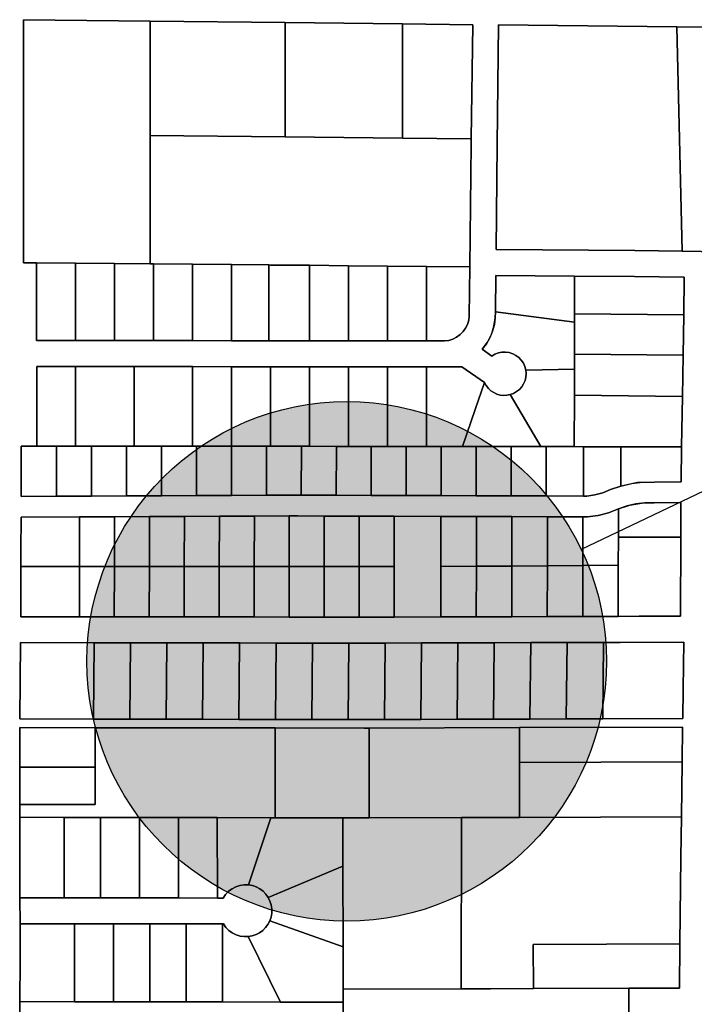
# Model space of a CAD drawing. Header units: feet. Extents: x 1267057 to 1687180, y 137439 to 673336.
# Tile 21 of 159: x 1273468 to 1274766, y 289587 to 291482. Entities that reach past the tile are written whole.
import ezdxf
from ezdxf.enums import TextEntityAlignment as Align

# ---------------------------------------------------------------- set-up
doc = ezdxf.new("R2010")
doc.units = ezdxf.units.FT
doc.header["$MEASUREMENT"] = 0
for name, color, linetype in [('County_Land_Parcels_IDHS_', 247, 'Continuous'), ('Hatch-sign', 9, 'Continuous'), ('SHEET', 4, 'Continuous')]:
    doc.layers.add(name, color=color, linetype=linetype)
doc.styles.get("Standard").update_dxf_attribs({"font": 'font31.shx'})

msp = doc.modelspace()

# ---------------------------------------------------------------- hatches: boundary and pattern name
at = {"layer": 'Hatch-sign'}
h = msp.add_hatch(color=256, dxfattribs=at)
h.dxf.hatch_style = 1
edge = h.paths.add_edge_path()
edge.add_arc((1274097.4, 290247.1), 500, 0, 360)

# ---------------------------------------------------------------- linework, layer by layer
at = {"layer": 'County_Land_Parcels_IDHS_'}
for points in [[(1273718.9, 291259.3), (1273719, 291012), (1273650.5, 291012.6), (1273575.5, 291013.3), (1273500.5, 291014), (1273475.5, 291014.2), (1273475.3, 291482), (1273718.8, 291479.3), (1273718.9, 291259.3)], [(1273575.5, 290864.5), (1273650.5, 290864.4), (1273725.5, 290864.3), (1273800.5, 290864.2), (1273875.5, 290864.1), (1273947.5, 290864.1), (1273950.5, 290864), (1274025.5, 290864), (1274100.5, 290863.9), (1274175.5, 290863.8), (1274250.5, 290863.7), (1274277.3, 290863.7), (1274285.5, 290863.6), (1274293.6, 290864.8), (1274301.4, 290867.3), (1274308.8, 290871), (1274315.4, 290875.8), (1274321.2, 290881.6), (1274326, 290888.3), (1274329.6, 290895.6), (1274332.1, 290903.4), (1274333.2, 290911.6), (1274334.2, 291006.3), (1274336.7, 291242.2), (1274336.8, 291252.4), (1274339.7, 291472.4), (1274204.4, 291473.9), (1273978.8, 291476.4), (1273718.8, 291479.3), (1273475.3, 291482), (1273475.5, 291014.2), (1273500.5, 291014), (1273500.5, 290864.6), (1273575.5, 290864.5)], [(1273978.9, 291256.4), (1273718.9, 291259.3), (1273718.8, 291479.3), (1273978.8, 291476.4), (1273978.9, 291256.4)], [(1274204.5, 291253.9), (1273978.9, 291256.4), (1273978.8, 291476.4), (1274204.4, 291473.9), (1274204.5, 291253.9)], [(1274336.8, 291252.4), (1274204.5, 291253.9), (1274204.4, 291473.9), (1274339.7, 291472.4), (1274336.8, 291252.4)], [(1274742.6, 291036.3), (1274651.8, 291037.7), (1274384.6, 291039.6), (1274386.7, 291241.7), (1274389.7, 291471.9), (1274732.7, 291468.1), (1274742.6, 291036.3)], [(1275045.1, 291449.6), (1275046.4, 291242.5), (1275046.7, 291187.8), (1275047.2, 291035.8), (1274996.6, 291034.9), (1274924.4, 291033.5), (1274742.6, 291036.3), (1274732.7, 291468.1), (1274782.9, 291467.5), (1275045.1, 291464.6), (1275045.1, 291449.6)], [(1274334.2, 291006.3), (1274250.5, 291007.1), (1274175.5, 291007.8), (1274100.5, 291008.5), (1274025.5, 291009.2), (1273950.5, 291009.8), (1273947.5, 291009.9), (1273875.5, 291010.5), (1273800.5, 291011.2), (1273725.5, 291011.9), (1273719, 291012), (1273718.9, 291259.3), (1273978.9, 291256.4), (1274204.5, 291253.9), (1274336.8, 291252.4), (1274336.7, 291242.2), (1274334.2, 291006.3)], [(1273575.5, 290864.5), (1273500.5, 290864.6), (1273500.5, 291014), (1273575.5, 291013.3), (1273575.5, 290864.5)], [(1273650.5, 290864.4), (1273575.5, 290864.5), (1273575.5, 291013.3), (1273650.5, 291012.6), (1273650.5, 290864.4)], [(1273725.5, 290864.3), (1273650.5, 290864.4), (1273650.5, 291012.6), (1273719, 291012), (1273725.5, 291011.9), (1273725.5, 290864.3)], [(1273800.5, 290864.2), (1273725.5, 290864.3), (1273725.5, 291011.9), (1273800.5, 291011.2), (1273800.5, 290864.2)], [(1273875.5, 290864.1), (1273800.5, 290864.2), (1273800.5, 291011.2), (1273875.5, 291010.5), (1273875.5, 290864.1)], [(1273947.5, 290864.1), (1273875.5, 290864.1), (1273875.5, 291010.5), (1273947.5, 291009.9), (1273947.5, 290864.1)], [(1274025.5, 290864), (1273950.5, 290864), (1273947.5, 290864.1), (1273947.5, 291009.9), (1273950.5, 291009.8), (1274025.5, 291009.2), (1274025.5, 290864)], [(1274100.5, 290863.9), (1274025.5, 290864), (1274025.5, 291009.2), (1274100.5, 291008.5), (1274100.5, 290863.9)], [(1274175.5, 290863.8), (1274100.5, 290863.9), (1274100.5, 291008.5), (1274175.5, 291007.8), (1274175.5, 290863.8)], [(1274250.5, 290863.7), (1274175.5, 290863.8), (1274175.5, 291007.8), (1274250.5, 291007.1), (1274250.5, 290863.7)], [(1274277.3, 290863.7), (1274250.5, 290863.7), (1274250.5, 291007.1), (1274334.2, 291006.3), (1274333.2, 290911.6), (1274332.1, 290903.4), (1274329.6, 290895.6), (1274326, 290888.3), (1274321.2, 290881.6), (1274315.4, 290875.8), (1274308.8, 290871), (1274301.4, 290867.3), (1274293.6, 290864.8), (1274285.5, 290863.6), (1274277.3, 290863.7)], [(1274346.4, 290565.7), (1274413.7, 290565.5), (1274481, 290565.3), (1274553, 290565.1), (1274559.1, 290565), (1274575, 290567.3), (1274590.4, 290571.4), (1274605.2, 290577.6), (1274625, 290584.4), (1274646.2, 290589.3), (1274667.8, 290591.9), (1274689.6, 290592.1), (1274740.8, 290592.4), (1274741.9, 290659.9), (1274743.4, 290756.9), (1274744.6, 290836), (1274745.8, 290913.6), (1274746.9, 290986.2), (1274651.2, 290987.7), (1274535.6, 290988.5), (1274384.1, 290989.6), (1274383.3, 290919.4), (1274383.1, 290908.4), (1274381.4, 290895.1), (1274378, 290882.2), (1274372.8, 290869.8), (1274366.1, 290858.2), (1274357.9, 290847.6), (1274376.6, 290834.6), (1274382.6, 290838.2), (1274389.2, 290840.7), (1274396, 290842), (1274403, 290842.2), (1274410, 290841.2), (1274416.7, 290839.1), (1274422.9, 290835.9), (1274428.5, 290831.7), (1274433.3, 290826.6), (1274437.2, 290820.7), (1274440.1, 290814.3), (1274441.9, 290807.6), (1274442.5, 290800.8), (1274441.9, 290794), (1274440.4, 290787.4), (1274437.7, 290781.2), (1274434.1, 290775.4), (1274429.6, 290770.3), (1274424.3, 290766.1), (1274418.4, 290762.7), (1274412, 290760.3), (1274405.6, 290759), (1274399.1, 290758.8), (1274392.5, 290759.5), (1274386.2, 290761.3), (1274380.3, 290764.1), (1274374.8, 290767.7), (1274369.9, 290772.3), (1274365.8, 290777.6), (1274362.5, 290783.5), (1274319.1, 290813.6), (1274250.6, 290813.7), (1274175.6, 290813.8), (1274100.6, 290813.9), (1274025.6, 290814), (1273950.6, 290814), (1273875.6, 290814.1), (1273800.6, 290814.2), (1273725.6, 290814.3), (1273688.1, 290814.4), (1273650.6, 290814.4), (1273575.6, 290814.5), (1273500.6, 290814.6), (1273500.6, 290661.4), (1273470.7, 290661.4), (1273470.5, 290564.5), (1273538.8, 290564.8), (1273606.1, 290565.1), (1273673.4, 290565.3), (1273740.7, 290565.6), (1273808, 290565.9), (1273875.3, 290566.2), (1273942.6, 290566.5), (1274003.3, 290566.8), (1274009.9, 290566.8), (1274077.2, 290566.6), (1274144.5, 290566.3), (1274211.8, 290566.1), (1274279.1, 290565.9), (1274346.4, 290565.7)], [(1274535.6, 290915.9), (1274535.5, 290899.6), (1274383.3, 290919.4), (1274384.1, 290989.6), (1274535.6, 290988.5), (1274535.6, 290915.9)], [(1274745.8, 290913.6), (1274535.6, 290915.9), (1274535.6, 290988.5), (1274651.2, 290987.7), (1274746.9, 290986.2), (1274745.8, 290913.6)], [(1274535.5, 290838.3), (1274535.4, 290809.6), (1274441.9, 290807.6), (1274440.1, 290814.3), (1274437.2, 290820.7), (1274433.3, 290826.6), (1274428.5, 290831.7), (1274422.9, 290835.9), (1274416.7, 290839.1), (1274410, 290841.2), (1274403, 290842.2), (1274396, 290842), (1274389.2, 290840.7), (1274382.6, 290838.2), (1274376.6, 290834.6), (1274357.9, 290847.6), (1274367.9, 290861), (1274375.6, 290875.9), (1274380.7, 290891.8), (1274383.1, 290908.4), (1274383.3, 290919.4), (1274535.5, 290899.6), (1274535.5, 290838.3)], [(1274744.6, 290836), (1274535.5, 290838.3), (1274535.5, 290899.6), (1274535.6, 290915.9), (1274745.8, 290913.6), (1274744.6, 290836)], [(1274743.4, 290756.9), (1274535.4, 290759.2), (1274535.4, 290809.6), (1274535.5, 290838.3), (1274744.6, 290836), (1274743.4, 290756.9)], [(1273575.6, 290661.3), (1273538.9, 290661.4), (1273500.6, 290661.4), (1273500.6, 290814.6), (1273575.6, 290814.5), (1273575.6, 290661.3)], [(1273688.1, 290661.2), (1273673.5, 290661.2), (1273650.6, 290661.2), (1273606.2, 290661.3), (1273575.6, 290661.3), (1273575.6, 290814.5), (1273650.6, 290814.4), (1273688.1, 290814.4), (1273688.1, 290661.2)], [(1273800.6, 290661), (1273740.8, 290661.1), (1273725.6, 290661.1), (1273688.1, 290661.2), (1273688.1, 290814.4), (1273725.6, 290814.3), (1273800.6, 290814.2), (1273800.6, 290661)], [(1273875.6, 290661), (1273875.4, 290661), (1273808.1, 290661), (1273800.6, 290661), (1273800.6, 290814.2), (1273875.6, 290814.1), (1273875.6, 290661)], [(1273950.6, 290660.9), (1273942.7, 290660.9), (1273875.6, 290661), (1273875.6, 290814.1), (1273950.6, 290814), (1273950.6, 290660.9)], [(1274025.6, 290660.8), (1274010, 290660.8), (1273950.6, 290660.9), (1273950.6, 290814), (1274025.6, 290814), (1274025.6, 290660.8)], [(1274100.6, 290660.7), (1274077.3, 290660.7), (1274025.6, 290660.8), (1274025.6, 290814), (1274100.6, 290813.9), (1274100.6, 290660.7)], [(1274175.6, 290660.6), (1274144.6, 290660.6), (1274100.6, 290660.7), (1274100.6, 290813.9), (1274175.6, 290813.8), (1274175.6, 290660.6)], [(1274250.6, 290660.5), (1274211.9, 290660.6), (1274175.6, 290660.6), (1274175.6, 290813.8), (1274250.6, 290813.7), (1274250.6, 290660.5)], [(1274362.5, 290783.5), (1274344.6, 290731.6), (1274320, 290660.4), (1274285, 290660.5), (1274279.2, 290660.5), (1274250.6, 290660.5), (1274250.6, 290813.7), (1274319.1, 290813.6), (1274362.5, 290783.5)], [(1274481.1, 290660.2), (1274470.6, 290660.2), (1274412, 290760.3), (1274418.4, 290762.7), (1274424.3, 290766.1), (1274429.6, 290770.3), (1274434.1, 290775.4), (1274437.7, 290781.2), (1274440.4, 290787.4), (1274441.9, 290794), (1274442.5, 290800.8), (1274441.9, 290807.6), (1274535.4, 290809.6), (1274535.4, 290759.2), (1274535.3, 290660.2), (1274481.1, 290660.2)], [(1274392.5, 290759.5), (1274399.1, 290758.8), (1274405.6, 290759), (1274412, 290760.3), (1274470.6, 290660.2), (1274413.8, 290660.3), (1274346.5, 290660.4), (1274320, 290660.4), (1274344.6, 290731.6), (1274362.5, 290783.5), (1274365.8, 290777.6), (1274369.9, 290772.3), (1274374.8, 290767.7), (1274380.3, 290764.1), (1274386.2, 290761.3), (1274392.5, 290759.5)], [(1274741.9, 290659.9), (1274625.1, 290660.1), (1274553.1, 290660.1), (1274535.3, 290660.2), (1274535.4, 290759.2), (1274743.4, 290756.9), (1274741.9, 290659.9)], [(1273538.8, 290564.8), (1273470.5, 290564.5), (1273470.7, 290661.4), (1273500.6, 290661.4), (1273538.9, 290661.4), (1273538.8, 290564.8)], [(1273606.1, 290565.1), (1273538.8, 290564.8), (1273538.9, 290661.4), (1273575.6, 290661.3), (1273606.2, 290661.3), (1273606.1, 290565.1)], [(1273673.4, 290565.3), (1273606.1, 290565.1), (1273606.2, 290661.3), (1273650.6, 290661.2), (1273673.5, 290661.2), (1273673.4, 290565.3)], [(1273740.7, 290565.6), (1273673.4, 290565.3), (1273673.5, 290661.2), (1273688.1, 290661.2), (1273725.6, 290661.1), (1273740.8, 290661.1), (1273740.7, 290565.6)], [(1273808, 290565.9), (1273740.7, 290565.6), (1273740.8, 290661.1), (1273800.6, 290661), (1273808.1, 290661), (1273808, 290565.9)], [(1273875.3, 290566.2), (1273808, 290565.9), (1273808.1, 290661), (1273875.4, 290661), (1273875.3, 290566.2)], [(1273942.6, 290566.5), (1273875.3, 290566.2), (1273875.4, 290661), (1273875.6, 290661), (1273942.7, 290660.9), (1273942.6, 290566.5)], [(1274009.9, 290566.8), (1274003.3, 290566.8), (1273942.6, 290566.5), (1273942.7, 290660.9), (1273950.6, 290660.9), (1274010, 290660.8), (1274009.9, 290566.8)], [(1274077.2, 290566.6), (1274009.9, 290566.8), (1274010, 290660.8), (1274025.6, 290660.8), (1274077.3, 290660.7), (1274077.2, 290566.6)], [(1274144.5, 290566.3), (1274077.2, 290566.6), (1274077.3, 290660.7), (1274100.6, 290660.7), (1274144.6, 290660.6), (1274144.5, 290566.3)], [(1274211.8, 290566.1), (1274144.5, 290566.3), (1274144.6, 290660.6), (1274175.6, 290660.6), (1274211.9, 290660.6), (1274211.8, 290566.1)], [(1274279.1, 290565.9), (1274211.8, 290566.1), (1274211.9, 290660.6), (1274250.6, 290660.5), (1274279.2, 290660.5), (1274279.1, 290565.9)], [(1274346.4, 290565.7), (1274279.1, 290565.9), (1274279.2, 290660.5), (1274285, 290660.5), (1274320, 290660.4), (1274346.5, 290660.4), (1274346.4, 290565.7)], [(1274413.7, 290565.5), (1274346.4, 290565.7), (1274346.5, 290660.4), (1274413.8, 290660.3), (1274413.7, 290565.5)], [(1274481, 290565.3), (1274413.7, 290565.5), (1274413.8, 290660.3), (1274470.6, 290660.2), (1274481.1, 290660.2), (1274481, 290565.3)], [(1274553, 290565.1), (1274481, 290565.3), (1274481.1, 290660.2), (1274535.3, 290660.2), (1274553.1, 290660.1), (1274553, 290565.1)], [(1274559.1, 290565), (1274553, 290565.1), (1274553.1, 290660.1), (1274625.1, 290660.1), (1274625, 290584.4), (1274605.2, 290577.6), (1274590.4, 290571.4), (1274575, 290567.3), (1274559.1, 290565)], [(1274657, 290590.9), (1274625, 290584.4), (1274625.1, 290660.1), (1274741.9, 290659.9), (1274740.8, 290592.4), (1274689.6, 290592.1), (1274657, 290590.9)], [(1273851.9, 290332.4), (1273919.2, 290332.3), (1273986.5, 290332.2), (1274053.8, 290332.1), (1274121.1, 290332), (1274130.4, 290332), (1274188.4, 290332.1), (1274278.4, 290332.4), (1274346.7, 290332.6), (1274415, 290332.8), (1274483.3, 290333), (1274551.6, 290333.3), (1274619.9, 290333.5), (1274659.9, 290333.6), (1274699.9, 290333.7), (1274739.9, 290333.8), (1274740.1, 290486.2), (1274740.2, 290552.4), (1274688.8, 290552.1), (1274671.3, 290552), (1274653.9, 290550.1), (1274636.8, 290546.2), (1274620.2, 290540.5), (1274601, 290532.8), (1274581, 290527.7), (1274560.5, 290525), (1274551.9, 290525.1), (1274483.6, 290525.3), (1274415.3, 290525.5), (1274347, 290525.7), (1274278.7, 290525.9), (1274188.7, 290526.2), (1274121.4, 290526.4), (1274054.1, 290526.6), (1274003.3, 290526.8), (1273986.8, 290526.7), (1273919.5, 290526.4), (1273852.2, 290526.1), (1273784.9, 290525.8), (1273717.6, 290525.5), (1273650.3, 290525.2), (1273583, 290525), (1273470.5, 290524.5), (1273470.3, 290460.1), (1273470.3, 290429.5), (1273470.2, 290397.3), (1273470.1, 290332.9), (1273582.7, 290332.8), (1273650, 290332.7), (1273717.3, 290332.6), (1273784.6, 290332.5), (1273851.9, 290332.4)], [(1274620, 290432), (1274551.7, 290431.5), (1274551.9, 290525.1), (1274560.5, 290525), (1274581, 290527.7), (1274601, 290532.8), (1274620.2, 290540.5), (1274620.1, 290485.8), (1274620, 290432)], [(1274660.1, 290486), (1274620.1, 290485.8), (1274620.2, 290540.5), (1274642.4, 290547.7), (1274665.4, 290551.6), (1274688.8, 290552.1), (1274740.2, 290552.4), (1274740.1, 290486.2), (1274700.1, 290486.1), (1274660.1, 290486)], [(1273582.8, 290429.4), (1273470.3, 290429.5), (1273470.3, 290460.1), (1273470.5, 290524.5), (1273583, 290525), (1273582.9, 290460.6), (1273582.8, 290429.4)], [(1273650.1, 290429.4), (1273582.8, 290429.4), (1273582.9, 290460.6), (1273583, 290525), (1273650.3, 290525.2), (1273650.1, 290429.4)], [(1273717.4, 290429.4), (1273650.1, 290429.4), (1273650.3, 290525.2), (1273717.6, 290525.5), (1273717.4, 290429.4)], [(1273784.7, 290429.5), (1273717.4, 290429.4), (1273717.6, 290525.5), (1273784.9, 290525.8), (1273784.7, 290429.5)], [(1273852, 290429.5), (1273784.7, 290429.5), (1273784.9, 290525.8), (1273852.2, 290526.1), (1273852, 290429.5)], [(1273919.3, 290429.5), (1273852, 290429.5), (1273852.2, 290526.1), (1273919.5, 290526.4), (1273919.3, 290429.5)], [(1273986.6, 290429.5), (1273919.3, 290429.5), (1273919.5, 290526.4), (1273986.8, 290526.7), (1273986.6, 290429.5)], [(1274053.9, 290429.6), (1273986.6, 290429.5), (1273986.8, 290526.7), (1274003.3, 290526.8), (1274054.1, 290526.6), (1274053.9, 290429.6)], [(1274121.2, 290429.6), (1274053.9, 290429.6), (1274054.1, 290526.6), (1274121.4, 290526.4), (1274121.2, 290429.6)], [(1274188.5, 290429.6), (1274121.2, 290429.6), (1274121.4, 290526.4), (1274188.7, 290526.2), (1274188.5, 290429.6)], [(1274278.5, 290429.3), (1274278.4, 290332.4), (1274188.4, 290332.1), (1274188.5, 290429.6), (1274188.7, 290526.2), (1274278.7, 290525.9), (1274278.5, 290429.3)], [(1274346.8, 290429.9), (1274278.5, 290429.3), (1274278.7, 290525.9), (1274347, 290525.7), (1274346.8, 290429.9)], [(1274415.1, 290430.4), (1274346.8, 290429.9), (1274347, 290525.7), (1274415.3, 290525.5), (1274415.1, 290430.4)], [(1274483.4, 290431), (1274415.1, 290430.4), (1274415.3, 290525.5), (1274483.6, 290525.3), (1274483.4, 290431)], [(1274551.7, 290431.5), (1274483.4, 290431), (1274483.6, 290525.3), (1274551.9, 290525.1), (1274551.7, 290431.5)], [(1274619.9, 290333.5), (1274620, 290432), (1274620.1, 290485.8), (1274660.1, 290486), (1274700.1, 290486.1), (1274740.1, 290486.2), (1274739.9, 290333.8), (1274699.9, 290333.7), (1274659.9, 290333.6), (1274619.9, 290333.5)], [(1273582.7, 290332.8), (1273470.1, 290332.9), (1273470.2, 290397.3), (1273470.3, 290429.5), (1273582.8, 290429.4), (1273582.8, 290397.2), (1273582.7, 290332.8)], [(1273650, 290332.7), (1273582.7, 290332.8), (1273582.8, 290397.2), (1273582.8, 290429.4), (1273650.1, 290429.4), (1273650, 290332.7)], [(1273717.3, 290332.6), (1273650, 290332.7), (1273650.1, 290429.4), (1273717.4, 290429.4), (1273717.3, 290332.6)], [(1273784.6, 290332.5), (1273717.3, 290332.6), (1273717.4, 290429.4), (1273784.7, 290429.5), (1273784.6, 290332.5)], [(1273851.9, 290332.4), (1273784.6, 290332.5), (1273784.7, 290429.5), (1273852, 290429.5), (1273851.9, 290332.4)], [(1273919.2, 290332.3), (1273851.9, 290332.4), (1273852, 290429.5), (1273919.3, 290429.5), (1273919.2, 290332.3)], [(1273986.5, 290332.2), (1273919.2, 290332.3), (1273919.3, 290429.5), (1273986.6, 290429.5), (1273986.5, 290332.2)], [(1274053.8, 290332.1), (1273986.5, 290332.2), (1273986.6, 290429.5), (1274053.9, 290429.6), (1274053.8, 290332.1)], [(1274121.1, 290332), (1274053.8, 290332.1), (1274053.9, 290429.6), (1274121.2, 290429.6), (1274121.1, 290332)], [(1274188.4, 290332.1), (1274130.4, 290332), (1274121.1, 290332), (1274121.2, 290429.6), (1274188.5, 290429.6), (1274188.4, 290332.1)], [(1274346.7, 290332.6), (1274278.4, 290332.4), (1274278.5, 290429.3), (1274346.8, 290429.9), (1274346.7, 290332.6)], [(1274415, 290332.8), (1274346.7, 290332.6), (1274346.8, 290429.9), (1274415.1, 290430.4), (1274415, 290332.8)], [(1274483.3, 290333), (1274415, 290332.8), (1274415.1, 290430.4), (1274483.4, 290431), (1274483.3, 290333)], [(1274551.6, 290333.3), (1274483.3, 290333), (1274483.4, 290431), (1274551.7, 290431.5), (1274551.6, 290333.3)], [(1274619.9, 290333.5), (1274551.6, 290333.3), (1274551.7, 290431.5), (1274620, 290432), (1274619.9, 290333.5)], [(1274309.9, 290135.5), (1274379.9, 290135.7), (1274449.9, 290135.9), (1274519.9, 290136.2), (1274589.9, 290136.4), (1274744, 290136.8), (1274744.7, 290193.9), (1274745.8, 290283.9), (1274623.3, 290283.5), (1274591.3, 290283.4), (1274521.3, 290283.2), (1274451.3, 290282.9), (1274381.3, 290282.7), (1274311.3, 290282.5), (1274241.3, 290282.3), (1274171.2, 290282.1), (1274130.4, 290282), (1274101.2, 290282), (1274031.2, 290282.1), (1273961.2, 290282.2), (1273891.2, 290282.3), (1273821.2, 290282.4), (1273751.2, 290282.5), (1273681.2, 290282.6), (1273611.2, 290282.7), (1273469.7, 290283), (1273468.4, 290136), (1273609.9, 290135.7), (1273679.9, 290135.6), (1273749.9, 290135.5), (1273819.9, 290135.4), (1273889.9, 290135.3), (1273959.9, 290135.2), (1274029.9, 290135.1), (1274099.9, 290135), (1274130.6, 290135), (1274169.9, 290135.1), (1274239.9, 290135.3), (1274309.9, 290135.5)], [(1273609.9, 290135.7), (1273468.4, 290136), (1273469.7, 290283), (1273611.2, 290282.7), (1273609.9, 290135.7)], [(1273679.9, 290135.6), (1273609.9, 290135.7), (1273611.2, 290282.7), (1273681.2, 290282.6), (1273679.9, 290135.6)], [(1273749.9, 290135.5), (1273679.9, 290135.6), (1273681.2, 290282.6), (1273751.2, 290282.5), (1273749.9, 290135.5)], [(1273819.9, 290135.4), (1273749.9, 290135.5), (1273751.2, 290282.5), (1273821.2, 290282.4), (1273819.9, 290135.4)], [(1273889.9, 290135.3), (1273819.9, 290135.4), (1273821.2, 290282.4), (1273891.2, 290282.3), (1273889.9, 290135.3)], [(1273959.9, 290135.2), (1273889.9, 290135.3), (1273891.2, 290282.3), (1273961.2, 290282.2), (1273959.9, 290135.2)], [(1274029.9, 290135.1), (1273959.9, 290135.2), (1273961.2, 290282.2), (1274031.2, 290282.1), (1274029.9, 290135.1)], [(1274099.9, 290135), (1274029.9, 290135.1), (1274031.2, 290282.1), (1274101.2, 290282), (1274099.9, 290135)], [(1274169.9, 290135.1), (1274130.6, 290135), (1274099.9, 290135), (1274101.2, 290282), (1274130.4, 290282), (1274171.2, 290282.1), (1274169.9, 290135.1)], [(1274239.9, 290135.3), (1274169.9, 290135.1), (1274171.2, 290282.1), (1274241.3, 290282.3), (1274239.9, 290135.3)], [(1274309.9, 290135.5), (1274239.9, 290135.3), (1274241.3, 290282.3), (1274311.3, 290282.5), (1274309.9, 290135.5)], [(1274379.9, 290135.7), (1274309.9, 290135.5), (1274311.3, 290282.5), (1274381.3, 290282.7), (1274379.9, 290135.7)], [(1274449.9, 290135.9), (1274379.9, 290135.7), (1274381.3, 290282.7), (1274451.3, 290282.9), (1274449.9, 290135.9)], [(1274519.9, 290136.2), (1274449.9, 290135.9), (1274451.3, 290282.9), (1274521.3, 290283.2), (1274519.9, 290136.2)], [(1274589.9, 290136.4), (1274519.9, 290136.2), (1274521.3, 290283.2), (1274591.3, 290283.4), (1274589.9, 290136.4)], [(1274589.9, 290136.4), (1274591.3, 290283.4), (1274623.3, 290283.5), (1274745.8, 290283.9), (1274744.7, 290193.9), (1274744, 290136.8), (1274589.9, 290136.4)], [(1273613.1, 290043.2), (1273467.9, 290043.5), (1273467.9, 290080.8), (1273468.2, 290119.5), (1273613.2, 290119.2), (1273613.1, 290043.2)], [(1273959.6, 289946), (1273951.4, 289946), (1273848.2, 289946.1), (1273773.2, 289946.2), (1273698.2, 289946.4), (1273623.2, 289946.5), (1273553.2, 289946.6), (1273468.1, 289946.7), (1273468.1, 289971.7), (1273613, 289971.5), (1273613.1, 290043.2), (1273613.2, 290119.2), (1273959.7, 290118.7), (1273959.6, 289946)], [(1274140.3, 289945.7), (1274130.7, 289945.7), (1274109.1, 289945.7), (1274089.6, 289945.8), (1273959.6, 289946), (1273959.7, 290118.7), (1274130.6, 290118.5), (1274140.4, 290118.5), (1274140.3, 289945.7)], [(1274429.7, 290052.4), (1274429.6, 289946.6), (1274374.4, 289946.5), (1274354, 289946.4), (1274338.4, 289946.3), (1274317.9, 289946.3), (1274140.3, 289945.7), (1274140.4, 290118.5), (1274429.7, 290119.4), (1274429.7, 290052.4)], [(1274742.9, 290053.4), (1274429.7, 290052.4), (1274429.7, 290119.4), (1274743.8, 290120.3), (1274742.9, 290053.4)], [(1273468.1, 289971.7), (1273467.9, 290043.5), (1273613.1, 290043.2), (1273613, 289971.5), (1273468.1, 289971.7)], [(1274741.6, 289947.6), (1274429.6, 289946.6), (1274429.7, 290052.4), (1274742.9, 290053.4), (1274741.6, 289947.6)], [(1274738.5, 289702.9), (1274456.2, 289702), (1274456.5, 289617.1), (1274373.9, 289616.8), (1274353.6, 289616.7), (1274337.9, 289616.7), (1274317.4, 289616.6), (1274317.9, 289946.3), (1274338.4, 289946.3), (1274354, 289946.4), (1274374.4, 289946.5), (1274429.6, 289946.6), (1274741.6, 289947.6), (1274740.6, 289869.4), (1274738.5, 289702.9)], [(1273553.5, 289791.8), (1273468.4, 289791.9), (1273468.1, 289946.7), (1273553.2, 289946.6), (1273553.5, 289791.8)], [(1273623.5, 289791.7), (1273553.5, 289791.8), (1273553.2, 289946.6), (1273623.2, 289946.5), (1273623.5, 289791.7)], [(1273698.5, 289791.6), (1273623.5, 289791.7), (1273623.2, 289946.5), (1273698.2, 289946.4), (1273698.5, 289791.6)], [(1273773.5, 289791.5), (1273698.5, 289791.6), (1273698.2, 289946.4), (1273773.2, 289946.2), (1273773.5, 289791.5)], [(1273848.5, 289791.4), (1273773.5, 289791.5), (1273773.2, 289946.2), (1273848.2, 289946.1), (1273848.5, 289791.4)], [(1273859.5, 289791.4), (1273848.5, 289791.4), (1273848.2, 289946.1), (1273951.4, 289946), (1273908.3, 289816.7), (1273900, 289816.8), (1273891.8, 289815.6), (1273883.9, 289813.1), (1273876.5, 289809.3), (1273869.9, 289804.3), (1273864.2, 289798.2), (1273859.5, 289791.4)], [(1274089.9, 289852.7), (1273946.2, 289792.4), (1273941.8, 289798.7), (1273936.4, 289804.3), (1273930.2, 289809), (1273923.3, 289812.7), (1273916, 289815.3), (1273908.3, 289816.7), (1273951.4, 289946), (1273959.6, 289946), (1274089.6, 289945.8), (1274089.9, 289852.7)], [(1274317.4, 289616.6), (1274090.5, 289615.9), (1274090.3, 289697.5), (1274089.9, 289852.7), (1274089.6, 289945.8), (1274109.1, 289945.7), (1274130.7, 289945.7), (1274140.3, 289945.7), (1274317.9, 289946.3), (1274317.4, 289616.6)], [(1274089.9, 289852.7), (1274090.3, 289697.5), (1273949.2, 289747.5), (1273951.7, 289754.8), (1273953, 289762.5), (1273953, 289770.3), (1273951.9, 289778), (1273949.6, 289785.4), (1273946.2, 289792.4), (1274089.9, 289852.7)], [(1273945.7, 289740.6), (1273941.1, 289734.4), (1273935.7, 289729), (1273929.5, 289724.5), (1273922.7, 289720.9), (1273915.4, 289718.5), (1273907.9, 289717.2), (1273899.8, 289717.1), (1273891.9, 289718.2), (1273884.2, 289720.7), (1273877, 289724.3), (1273870.5, 289729.1), (1273864.9, 289734.8), (1273860.2, 289741.4), (1273858.5, 289741.4), (1273788.5, 289741.5), (1273718.5, 289741.6), (1273648.5, 289741.7), (1273573.5, 289741.8), (1273468.5, 289741.9), (1273468.4, 289791.9), (1273553.5, 289791.8), (1273623.5, 289791.7), (1273698.5, 289791.6), (1273773.5, 289791.5), (1273848.5, 289791.4), (1273859.5, 289791.4), (1273864.2, 289798.2), (1273869.9, 289804.3), (1273876.5, 289809.3), (1273883.9, 289813.1), (1273891.8, 289815.6), (1273900, 289816.8), (1273908.3, 289816.7), (1273916, 289815.3), (1273923.3, 289812.7), (1273930.2, 289809), (1273936.4, 289804.3), (1273941.8, 289798.7), (1273946.2, 289792.4), (1273949.6, 289785.4), (1273951.9, 289778), (1273953, 289770.3), (1273953, 289762.5), (1273951.7, 289754.8), (1273949.2, 289747.5), (1273945.7, 289740.6)], [(1273573.1, 289591.8), (1273468.1, 289591.9), (1273468.6, 289671.6), (1273468.5, 289741.9), (1273573.5, 289741.8), (1273573.1, 289591.8)], [(1273648.1, 289591.7), (1273573.1, 289591.8), (1273573.5, 289741.8), (1273648.5, 289741.7), (1273648.1, 289591.7)], [(1273718.1, 289591.6), (1273648.1, 289591.7), (1273648.5, 289741.7), (1273718.5, 289741.6), (1273718.1, 289591.6)], [(1273788.1, 289591.5), (1273718.1, 289591.6), (1273718.5, 289741.6), (1273788.5, 289741.5), (1273788.1, 289591.5)], [(1273858.1, 289591.4), (1273788.1, 289591.5), (1273788.5, 289741.5), (1273858.5, 289741.4), (1273858.1, 289591.4)], [(1273891.9, 289718.2), (1273899.8, 289717.1), (1273907.9, 289717.2), (1273969.7, 289591.2), (1273858.1, 289591.4), (1273858.5, 289741.4), (1273860.2, 289741.4), (1273864.9, 289734.8), (1273870.5, 289729.1), (1273877, 289724.3), (1273884.2, 289720.7), (1273891.9, 289718.2)], [(1274090.6, 289591), (1273969.7, 289591.2), (1273907.9, 289717.2), (1273915.4, 289718.5), (1273922.7, 289720.9), (1273929.5, 289724.5), (1273935.7, 289729), (1273941.1, 289734.4), (1273945.7, 289740.6), (1273949.2, 289747.5), (1274090.3, 289697.5), (1274090.5, 289615.9), (1274090.6, 289591)], [(1274639.9, 289617.6), (1274456.5, 289617.1), (1274456.2, 289702), (1274738.5, 289702.9), (1274737.5, 289617.9), (1274639.9, 289617.6)], [(1274639.9, 289567.6), (1274639.9, 289488.9), (1274639.9, 289410.9), (1274639.8, 289394.9), (1274586, 289394.7), (1274511, 289394.5), (1274411, 289394.1), (1274267, 289393.7), (1274201, 289393.5), (1274134, 289393.3), (1274108.4, 289393.2), (1274091.1, 289393.1), (1274090.6, 289591), (1274090.5, 289615.9), (1274317.4, 289616.6), (1274337.9, 289616.7), (1274353.6, 289616.7), (1274373.9, 289616.8), (1274456.5, 289617.1), (1274639.9, 289617.6), (1274639.9, 289567.6)], [(1274091.1, 289393.1), (1274034, 289392.9), (1273971.1, 289392.7), (1273788, 289483.4), (1273670.4, 289566.6), (1273648, 289566.7), (1273467.9, 289566.9), (1273468.1, 289591.9), (1273573.1, 289591.8), (1273648.1, 289591.7), (1273718.1, 289591.6), (1273788.1, 289591.5), (1273858.1, 289591.4), (1273969.7, 289591.2), (1274090.6, 289591), (1274091.1, 289393.1)]]:
    msp.add_lwpolyline(points, close=True, dxfattribs=at)
for points in [[(1274782.9, 291467.5), (1274732.7, 291468.1), (1274389.7, 291471.9), (1274386.7, 291241.7), (1274386.7, 291241.7), (1274384.6, 291039.6), (1274651.8, 291037.7), (1274742.6, 291036.3), (1274924.4, 291033.5)], [(1274639.9, 289567.6), (1274639.9, 289617.6), (1274737.5, 289617.9), (1274738.5, 289702.9), (1274740.6, 289869.4), (1274741.6, 289947.6), (1274742.9, 290053.4), (1274743.8, 290120.3), (1274429.7, 290119.4), (1274140.4, 290118.5), (1274130.6, 290118.5), (1273959.7, 290118.7), (1273613.2, 290119.2), (1273468.2, 290119.5), (1273467.9, 290080.8), (1273467.9, 290043.5), (1273468.1, 289971.7), (1273468.1, 289946.7), (1273468.4, 289791.9), (1273468.5, 289741.9), (1273468.6, 289671.6), (1273468.1, 289591.9), (1273467.9, 289566.9)]]:
    msp.add_lwpolyline(points, dxfattribs=at)
at = {"layer": 'SHEET'}
msp.add_lwpolyline([(1276281.1, 291288.8), (1274548.7, 290462.4)], dxfattribs=at)
msp.add_circle((1274097.4, 290247.1), 500, dxfattribs=at)

# ---------------------------------------------------------------- texts
at = {"layer": 'SHEET', "width": 0.75}
msp.add_text('13', height=562.5, dxfattribs=at).set_placement((1274097.4, 290247.1), align=Align.MIDDLE_CENTER)

doc.saveas('drawing.dxf')
